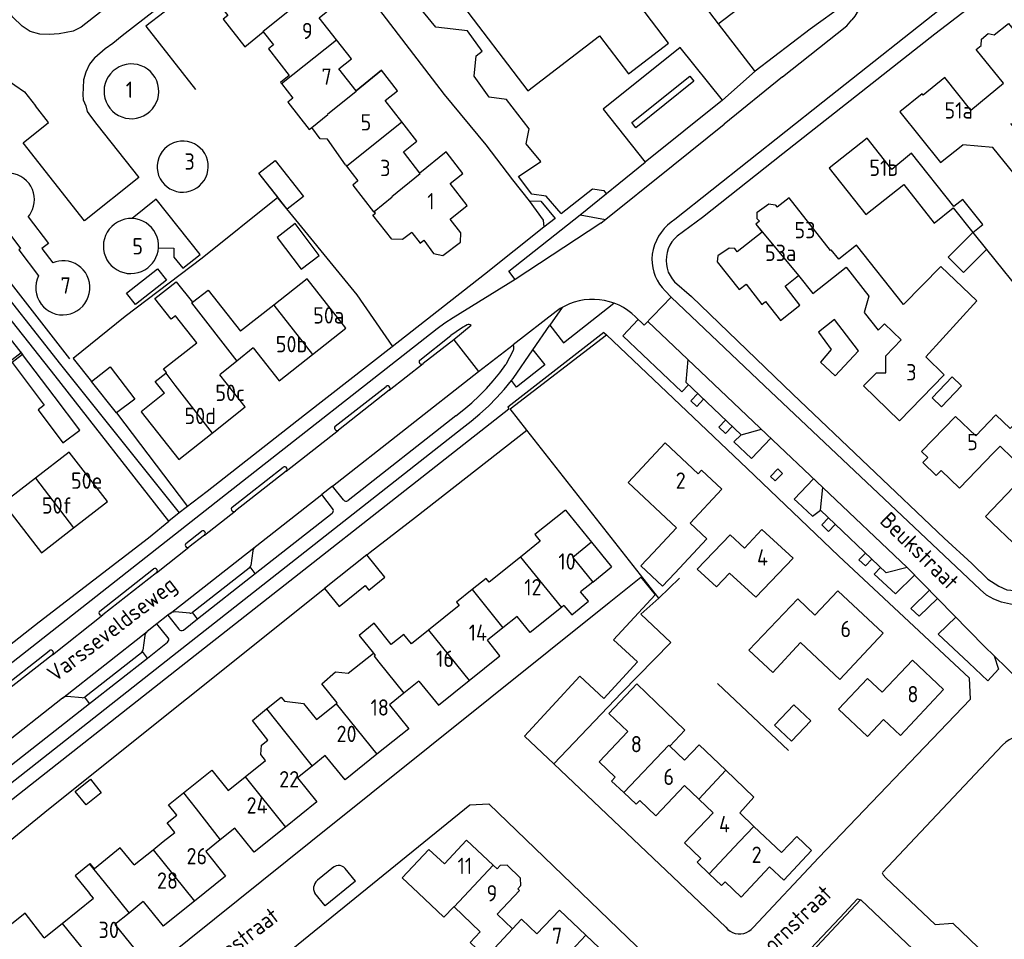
# Model space of a CAD drawing. Header units: metres. Extents: x 226218 to 240385, y 439369 to 449677.
# Tile 185 of 256: x 235129 to 235280, y 444485 to 444626. Entities that reach past the tile are written whole.
import ezdxf

# ---------------------------------------------------------------- set-up
doc = ezdxf.new("R2010")
doc.units = ezdxf.units.M
doc.header["$MEASUREMENT"] = 0
for name, color, linetype in [('DAKRAND', 4, 'Continuous'), ('DAKRAND-BYG', 4, 'Continuous'), ('HEG', 253, 'Continuous'), ('HEK', 253, 'Continuous'), ('HOOFDGEBOUW', 4, 'Continuous'), ('HUISNUMMER', 253, 'Continuous'), ('KANTVERH', 253, 'Continuous'), ('OVERVBOUW', 253, 'Continuous'), ('RASTER', 253, 'Continuous'), ('SCHUTTING', 253, 'Continuous'), ('STRAATNAAM', 253, 'Continuous'), ('TUSSENMUUR', 253, 'Continuous')]:
    doc.layers.add(name, color=color, linetype=linetype)
doc.styles.get("Standard").update_dxf_attribs({"font": 'iso.shx'})

msp = doc.modelspace()

# ---------------------------------------------------------------- linework, layer by layer
at = {"layer": 'DAKRAND'}
for p, q in [((235277.23, 444614.3), (235279.55, 444616.25)), ((235274.58, 444612.14), (235277.23, 444614.3)), ((235271.86, 444597.16), (235274.89, 444593.39)), ((235263.9, 444576.9), (235261.3, 444579.37)), ((235164.55, 444575.71), (235162, 444573.65)), ((235162, 444573.65), (235159.4, 444571.56)), ((235204.99, 444534.49), (235202.83, 444532.76)), ((235202.83, 444532.76), (235200.44, 444530.86))]:
    msp.add_line(p, q, dxfattribs=at)
for points in [[(235276.16, 444622.03), (235276.17, 444623), (235277.2, 444623.87), (235278.15, 444623.65)], [(235280.63, 444610.07), (235284.59, 444605.12), (235281.2, 444602.37), (235277.95, 444606.39), (235273.32, 444606.81)], [(235178.67, 444603.75), (235175.94, 444607.65), (235174.79, 444607.71), (235173.5, 444609.48)], [(235271.97, 444597.34), (235265.48, 444605.53), (235262.45, 444603.01)], [(235264.28, 444600.7), (235268.95, 444594.82), (235271.86, 444597.16)], [(235150.01, 444591), (235152.38, 444590.96), (235152.39, 444589.59), (235153.75, 444587.88), (235156.39, 444589.97), (235149.64, 444598.47), (235145.98, 444595.51)], [(235242.14, 444595.08), (235241.82, 444595.47), (235241.82, 444596.46), (235243.58, 444597.76), (235244.58, 444597.6), (235244.88, 444597.23)], [(235274.89, 444593.39), (235276.39, 444594.59), (235273.32, 444598.42), (235271.97, 444597.34)], [(235188.84, 444593.39), (235187.42, 444592.27), (235185.77, 444592.36), (235182.88, 444596), (235183.28, 444596.31), (235183.09, 444596.59)], [(235190.7, 444592.17), (235192.17, 444590.13), (235193.6, 444589.85), (235196.31, 444591.9), (235196.35, 444593.33), (235194.74, 444595.43)], [(235127.1, 444594.2), (235127.06, 444593.3), (235128.88, 444590.93), (235128.58, 444590.7), (235131.63, 444586.72)], [(235238.73, 444590.4), (235238.38, 444590.9), (235237.49, 444590.98), (235235.78, 444589.81), (235235.68, 444588.86), (235239.02, 444584.61), (235240.09, 444585.45)], [(235264.21, 444582.32), (235257.04, 444591.44), (235254.3, 444589.27), (235253.14, 444590.7), (235253.05, 444590.62)], [(235248.14, 444586.76), (235250.31, 444584), (235255.46, 444588.05), (235258.94, 444583.62), (235258.21, 444581.1), (235260.36, 444578.42), (235261.3, 444579.37)], [(235267.64, 444574.33), (235275.46, 444582.87), (235269.94, 444588.15), (235264.21, 444582.32)], [(235151.12, 444571.8), (235151.24, 444571.89), (235150.79, 444572.46), (235155.87, 444576.44), (235152.62, 444580.59), (235151.95, 444580.07), (235149.46, 444583.25), (235152.74, 444585.82), (235155.21, 444582.67)], [(235155.21, 444582.67), (235157.61, 444584.55), (235162.58, 444578.22)], [(235243.1, 444582.79), (235245.38, 444579.89), (235248.35, 444582.23), (235246.07, 444585.13)], [(235150.95, 444568.73), (235149.52, 444570.55), (235151.12, 444571.8)], [(235284.59, 444567.46), (235280.57, 444563.32), (235278.4, 444565.42), (235275.3, 444562.21)], [(235280.93, 444558.76), (235279.03, 444560.6), (235278.02, 444559.57)], [(235267.94, 444558.89), (235267.18, 444558.12), (235269.26, 444556.1), (235270.03, 444556.86)], [(235212.41, 444550.81), (235207.73, 444547.06), (235208.55, 444546.04)], [(235225.85, 444544.28), (235223.97, 444542.29), (235227.29, 444539.17), (235229.16, 444541.17)], [(235200.71, 444539.75), (235200.23, 444540.35), (235198.11, 444538.63)], [(235198.11, 444538.63), (235195.72, 444536.68), (235196.12, 444536.18)], [(235212.16, 444536.2), (235213.36, 444534.76), (235215.94, 444536.84), (235214.73, 444538.27)], [(235248.46, 444530.5), (235244.2, 444525.93), (235240.54, 444529.33), (235248.03, 444537.2), (235250.63, 444534.7)], [(235188.82, 444530.31), (235187.65, 444531.76), (235185.71, 444530.2), (235183.09, 444533.46), (235180.77, 444531.59), (235182.96, 444528.87)], [(235177.43, 444521.28), (235175.04, 444524.21), (235177.17, 444526.04), (235179.1, 444525.81), (235182.96, 444528.87)], [(235260.97, 444522.89), (235258.7, 444525.02), (235254.26, 444520.3), (235258.7, 444516.11), (235261.18, 444518.74)], [(235166.59, 444520.35), (235168.84, 444522.16), (235169.33, 444521.53), (235172.25, 444521.16), (235174.23, 444518.71)], [(235226.33, 444521.32), (235230.71, 444517.09), (235228.39, 444514.65)], [(235166.44, 444512.45), (235165.71, 444513.36), (235165.82, 444514.76), (235166.8, 444515.57), (235164.41, 444518.58), (235166.59, 444520.35)], [(235237, 444510.95), (235232.91, 444514.86), (235230.66, 444512.49)], [(235153.86, 444507.47), (235158.17, 444510.94), (235160.68, 444507.82)], [(235239.13, 444504.41), (235241.31, 444506.83), (235237, 444510.95)], [(235152.51, 444501.41), (235151.34, 444502.87), (235152.82, 444504.05), (235151.56, 444505.62), (235153.86, 444507.47)], [(235146.3, 444496.42), (235144.15, 444499.06), (235140.21, 444495.85), (235139.55, 444496.66), (235139.44, 444496.57)], [(235139.44, 444496.57), (235137.23, 444494.77), (235139.45, 444492.04)], [(235205.11, 444492.78), (235205.56, 444493.27), (235205.54, 444494.42), (235203.48, 444496.37), (235202.41, 444496.35), (235201.92, 444495.81)], [(235195.3, 444490.03), (235193.75, 444488.4), (235189.82, 444492.14)], [(235132.51, 444485.27), (235129.55, 444489.03), (235125.15, 444485.53)]]:
    msp.add_lwpolyline(points, dxfattribs=at)
at = {"layer": 'DAKRAND-BYG'}
for p, q in [((235274.89, 444593.39), (235276.98, 444590.78)), ((235181.97, 444543.98), (235175.49, 444538.8))]:
    msp.add_line(p, q, dxfattribs=at)
for points in [[(235167.89, 444604.41), (235172.23, 444598.88), (235169.74, 444596.93), (235165.4, 444602.46), (235167.89, 444604.41)], [(235168.19, 444592.62), (235171.87, 444587.73), (235174.67, 444589.84), (235170.98, 444594.73), (235168.19, 444592.62)], [(235276.98, 444590.78), (235273.41, 444587.23), (235271.07, 444589.59), (235274.89, 444593.39)], [(235145.11, 444584.06), (235149.84, 444587.81), (235151.22, 444586.08), (235146.48, 444582.32), (235145.11, 444584.06)], [(235257.36, 444575.23), (235253.65, 444580.05), (235251.22, 444578.09), (235253.15, 444575.41), (235251.52, 444573.5), (235253.76, 444571.41), (235257.36, 444575.23)], [(235129.17, 444574.68), (235127.56, 444573.46), (235132.51, 444566.92), (235131.55, 444566.19), (235135.37, 444561.13), (235137.95, 444563.07)], [(235137.95, 444563.07), (235134.02, 444568.26), (235129.17, 444574.68)], [(235146.38, 444567.8), (235143.6, 444565.7), (235139.74, 444570.52), (235142.6, 444572.8), (235146.38, 444567.8)], [(235268.61, 444568.02), (235271.7, 444571.24), (235273.13, 444569.87), (235270.04, 444566.65), (235268.61, 444568.02)], [(235182.26, 444538.56), (235184.73, 444540.53), (235181.97, 444543.98)], [(235175.49, 444538.8), (235177.69, 444536.04), (235181.7, 444539.25), (235182.26, 444538.56)], [(235247.42, 444520.96), (235244.48, 444517.85), (235247.07, 444515.41), (235250.01, 444518.51), (235247.42, 444520.96)], [(235141.24, 444507.49), (235138.92, 444505.62), (235137.26, 444507.67), (235139.57, 444509.55), (235141.24, 444507.49)]]:
    msp.add_lwpolyline(points, dxfattribs=at)
at = {"layer": 'HEG'}
for p, q in [((235168.24, 444598.7), (235180.41, 444583.83)), ((235143.6, 444565.7), (235154.44, 444551.35)), ((235226.73, 444537.31), (235206.48, 444563.08)), ((235182.46, 444544.37), (235189.44, 444549.72)), ((235181.97, 444543.98), (235182.46, 444544.37)), ((235229.87, 444540.36), (235226.73, 444537.31)), ((235210.62, 444511.93), (235220.99, 444522.79))]:
    msp.add_line(p, q, dxfattribs=at)
for points in [[(235159.3, 444633.64), (235148.06, 444625), (235155.69, 444615.27)], [(235165.33, 444602.46), (235168.3, 444598.75), (235156.71, 444589.44), (235144.9, 444580.47), (235136.94, 444574.03), (235139.74, 444570.52)], [(235206.86, 444598.2), (235208.97, 444595.26), (235209.11, 444594.16)], [(235102.55, 444554.41), (235128.94, 444574.99), (235119.6, 444586.89), (235114.64, 444583.28)], [(235206.48, 444563.08), (235203.91, 444566.35), (235218.71, 444577.67)], [(235106.32, 444483.52), (235119.99, 444494.22), (235133.15, 444504.96), (235175.49, 444538.8)], [(235228.58, 444530.53), (235223.98, 444534.84), (235226.73, 444537.31)]]:
    msp.add_lwpolyline(points, dxfattribs=at)
at = {"layer": 'HEK'}
for p, q in [((235136.42, 444574.02), (235114.53, 444602.02)), ((235189.44, 444549.72), (235206.48, 444563.08))]:
    msp.add_line(p, q, dxfattribs=at)
at = {"layer": 'HOOFDGEBOUW'}
for p, q in [((235173.12, 444609.17), (235173.5, 444609.48)), ((235178.67, 444603.75), (235178.85, 444603.52)), ((235194.74, 444595.43), (235197.32, 444597.51)), ((235130.04, 444595.76), (235133.15, 444591.69)), ((235242.14, 444595.08), (235241.61, 444594.66)), ((235133.15, 444591.69), (235132.13, 444590.91)), ((235132.13, 444590.91), (235133.8, 444588.74)), ((235246.07, 444585.13), (235248.14, 444586.76)), ((235167.72, 444582.24), (235162.58, 444578.22)), ((235173.63, 444574.67), (235178.76, 444578.69)), ((235267.64, 444574.33), (235270.49, 444571.55)), ((235163.29, 444566.65), (235159.4, 444571.56)), ((235158.22, 444562.63), (235163.29, 444566.65)), ((235275.3, 444562.21), (235272.23, 444565.18)), ((235236.39, 444554), (235231.51, 444548.81)), ((235137, 444548.11), (235142.19, 444552.13)), ((235212.41, 444550.81), (235216.42, 444545.88)), ((235229.42, 444548.08), (235225.85, 444544.28)), ((235208.55, 444546.04), (235205.53, 444543.62)), ((235216.42, 444545.88), (235213.53, 444543.56)), ((235205.53, 444543.62), (235200.71, 444539.75)), ((235213.53, 444543.56), (235216.61, 444539.78)), ((235216.61, 444539.78), (235214.73, 444538.27)), ((235196.12, 444536.18), (235191.4, 444532.39)), ((235212.16, 444536.2), (235211.79, 444535.91)), ((235191.4, 444532.39), (235188.82, 444530.31)), ((235189.95, 444524.59), (235187.64, 444522.74)), ((235189.95, 444524.59), (235192.93, 444520.92)), ((235192.93, 444520.92), (235197.64, 444524.71)), ((235187.64, 444522.74), (235185.43, 444520.96)), ((235174.23, 444518.71), (235177.23, 444521.12)), ((235177.23, 444521.12), (235177.43, 444521.28)), ((235217.56, 444512.23), (235221.96, 444516.89)), ((235228.39, 444514.65), (235230.66, 444512.49)), ((235175.59, 444513.2), (235173.58, 444511.59)), ((235178.63, 444509.46), (235175.59, 444513.2)), ((235183.51, 444513.38), (235178.63, 444509.46)), ((235163.28, 444509.91), (235166.44, 444512.45)), ((235173.58, 444511.59), (235171.31, 444509.77)), ((235160.68, 444507.82), (235163.28, 444509.91)), ((235230.66, 444508.58), (235232.85, 444506.5)), ((235232.85, 444506.5), (235235.04, 444504.42)), ((235241.31, 444502.34), (235239.13, 444504.41)), ((235150.75, 444500), (235152.51, 444501.41)), ((235161.72, 444502.06), (235159.48, 444500.26)), ((235164.7, 444498.39), (235161.72, 444502.06)), ((235169.5, 444502.24), (235164.7, 444498.39)), ((235245.52, 444498.33), (235241.31, 444502.34)), ((235149.19, 444498.75), (235150.75, 444500)), ((235159.48, 444500.26), (235157.25, 444498.47)), ((235146.3, 444496.42), (235149.19, 444498.75)), ((235201.32, 444496.38), (235201.92, 444495.81)), ((235140.04, 444491.31), (235139.45, 444492.04)), ((235205.38, 444492.52), (235201.93, 444488.89)), ((235205.11, 444492.78), (235205.38, 444492.52)), ((235135.24, 444487.46), (235140.04, 444491.31)), ((235147.69, 444490.81), (235145.5, 444489.05)), ((235147.69, 444490.81), (235150.74, 444487.05)), ((235155.51, 444490.88), (235150.74, 444487.05)), ((235145.5, 444489.05), (235143.31, 444487.29)), ((235195.32, 444490.01), (235195.3, 444490.03)), ((235199.34, 444486.19), (235195.32, 444490.01)), ((235132.51, 444485.27), (235135.24, 444487.46)), ((235205.67, 444488.1), (235208.03, 444485.85)), ((235215.55, 444485.64), (235219.61, 444481.78))]:
    msp.add_line(p, q, dxfattribs=at)
for points in [[(235219.66, 444647.18), (235195.95, 444629.11), (235206.62, 444615.1), (235217.65, 444623.51), (235222.09, 444617.68), (235228.22, 444622.36), (235223.79, 444628.18), (235230.03, 444632.94), (235235.8, 444625.36), (235242.08, 444630.15)], [(235170.34, 444627.78), (235167.71, 444631.14), (235169.64, 444632.7), (235167.36, 444635.63), (235158.92, 444628.82), (235160.64, 444626.62), (235159.93, 444626.06), (235163.23, 444621.84), (235166.07, 444624.13)], [(235177.3, 444622.89), (235174.64, 444626.29), (235176.79, 444628.03), (235174.42, 444631.07), (235170.34, 444627.78)], [(235278.15, 444623.65), (235280.33, 444625.41), (235283.53, 444621.46), (235284.22, 444622.02), (235290.45, 444614.34)], [(235166.07, 444624.13), (235167.64, 444622.13), (235166.88, 444621.52), (235170.06, 444617.44), (235168.73, 444616.37), (235168.86, 444616.21)], [(235184.2, 444618.23), (235180.31, 444615.09), (235177.68, 444618.45), (235179.58, 444619.98), (235177.3, 444622.89)], [(235279.55, 444616.25), (235275.38, 444621.4), (235276.16, 444622.03)], [(235149.49, 444617.11), (235149.16, 444617.59), (235148.78, 444618.02), (235148.34, 444618.39), (235147.86, 444618.69), (235147.34, 444618.93), (235146.79, 444619.1), (235146.22, 444619.18), (235145.65, 444619.2), (235145.08, 444619.13), (235144.52, 444618.98), (235143.99, 444618.76), (235143.5, 444618.47), (235143.05, 444618.12), (235142.65, 444617.71), (235142.31, 444617.24), (235142.04, 444616.74), (235141.84, 444616.2), (235141.71, 444615.64), (235141.67, 444615.07), (235141.7, 444614.5), (235141.8, 444613.93), (235141.99, 444613.39), (235142.25, 444612.88), (235142.57, 444612.4)], [(235187.3, 444610.34), (235184.78, 444613.58), (235186.65, 444615.09), (235184.2, 444618.23)], [(235142.57, 444612.4), (235142.95, 444611.98), (235143.39, 444611.61), (235143.88, 444611.3), (235144.4, 444611.07), (235144.95, 444610.91), (235145.51, 444610.82), (235146.08, 444610.81), (235146.65, 444610.88), (235147.2, 444611.02), (235147.73, 444611.24), (235148.23, 444611.53), (235148.68, 444611.89), (235149.08, 444612.3), (235149.41, 444612.76), (235149.68, 444613.26), (235149.89, 444613.8), (235150.01, 444614.36), (235150.06, 444614.93), (235150.03, 444615.5), (235149.92, 444616.06), (235149.74, 444616.6), (235149.49, 444617.11)], [(235168.86, 444616.21), (235170.61, 444613.96), (235169.86, 444613.35), (235173.12, 444609.17)], [(235274.58, 444612.14), (235270.59, 444617.12), (235267.24, 444614.44), (235267.11, 444614.61), (235263.68, 444611.87), (235269.92, 444604.08), (235273.32, 444606.81)], [(235190.1, 444602.48), (235187.56, 444605.72), (235189.62, 444607.38), (235187.3, 444610.34)], [(235157.11, 444605.45), (235156.8, 444605.91), (235156.42, 444606.31), (235155.99, 444606.66), (235155.52, 444606.94), (235155.01, 444607.15), (235154.48, 444607.29), (235153.93, 444607.36), (235153.37, 444607.35), (235152.83, 444607.26), (235152.3, 444607.09), (235151.8, 444606.85), (235151.34, 444606.55), (235150.93, 444606.18), (235150.57, 444605.76), (235150.28, 444605.29), (235150.05, 444604.79), (235149.9, 444604.26), (235149.82, 444603.71), (235149.82, 444603.16), (235149.89, 444602.61), (235150.04, 444602.08), (235150.27, 444601.58), (235150.56, 444601.11)], [(235262.45, 444603.01), (235258.66, 444607.82), (235252.84, 444603.23), (235258.46, 444596.11), (235264.28, 444600.7)], [(235150.56, 444601.11), (235150.92, 444600.71), (235151.32, 444600.35), (235151.77, 444600.06), (235152.26, 444599.83), (235152.78, 444599.66), (235153.31, 444599.57), (235153.85, 444599.56), (235154.38, 444599.61), (235154.91, 444599.74), (235155.41, 444599.94), (235155.88, 444600.21), (235156.3, 444600.54), (235156.68, 444600.92), (235157.01, 444601.35), (235157.27, 444601.82), (235157.46, 444602.33), (235157.59, 444602.85), (235157.64, 444603.39), (235157.61, 444603.93), (235157.52, 444604.46), (235157.35, 444604.97), (235157.11, 444605.45)], [(235197.32, 444597.51), (235194.71, 444600.85), (235196.66, 444602.43), (235194.1, 444605.71), (235190.1, 444602.48)], [(235130.17, 444600.89), (235129.8, 444601.3), (235129.37, 444601.66), (235128.9, 444601.96), (235128.39, 444602.2), (235127.86, 444602.36), (235127.31, 444602.46), (235126.75, 444602.48), (235126.2, 444602.43), (235125.65, 444602.3), (235125.13, 444602.11), (235124.64, 444601.84), (235124.18, 444601.52), (235123.77, 444601.14), (235123.42, 444600.71), (235123.13, 444600.23), (235122.9, 444599.72), (235122.74, 444599.18), (235122.65, 444598.63), (235122.64, 444598.08), (235122.7, 444597.52), (235122.83, 444596.98), (235123.04, 444596.46), (235123.3, 444595.97)], [(235178.85, 444603.52), (235180.6, 444601.28), (235179.79, 444600.63), (235182.99, 444596.52), (235183.09, 444596.59)], [(235130.46, 444596.39), (235130.69, 444596.87), (235130.85, 444597.38), (235130.95, 444597.89), (235130.98, 444598.42), (235130.94, 444598.95), (235130.84, 444599.47), (235130.68, 444599.97), (235130.46, 444600.45), (235130.17, 444600.89)], [(235253.05, 444590.62), (235246.72, 444598.67), (235244.88, 444597.23)], [(235130.04, 444595.76), (235130.27, 444596.07), (235130.46, 444596.39)], [(235143.27, 444594.65), (235142.85, 444594.3), (235142.47, 444593.89), (235142.16, 444593.43), (235141.9, 444592.93), (235141.72, 444592.41), (235141.6, 444591.87), (235141.56, 444591.32), (235141.59, 444590.76), (235141.69, 444590.22), (235141.87, 444589.69), (235142.11, 444589.19), (235142.42, 444588.73), (235142.78, 444588.31), (235143.2, 444587.94), (235143.66, 444587.63), (235144.16, 444587.39), (235144.68, 444587.21), (235145.23, 444587.1), (235145.78, 444587.07), (235146.33, 444587.11), (235146.88, 444587.22), (235147.4, 444587.41), (235147.9, 444587.66), (235148.36, 444587.97)], [(235145.98, 444595.51), (235145.4, 444595.49), (235144.83, 444595.4), (235144.28, 444595.22), (235143.75, 444594.97), (235143.27, 444594.65)], [(235150.01, 444591), (235150.01, 444591.56), (235149.94, 444592.12), (235149.8, 444592.67), (235149.58, 444593.19), (235149.3, 444593.67), (235148.95, 444594.12), (235148.55, 444594.51), (235148.1, 444594.85), (235147.61, 444595.12), (235147.08, 444595.32), (235146.54, 444595.46), (235145.98, 444595.51)], [(235241.61, 444594.66), (235242.58, 444593.42), (235238.73, 444590.4)], [(235188.84, 444593.39), (235190.15, 444591.72), (235190.7, 444592.17)], [(235148.36, 444587.97), (235148.74, 444588.3), (235149.08, 444588.68), (235149.38, 444589.09), (235149.62, 444589.53), (235149.81, 444590.01), (235149.94, 444590.5), (235150.01, 444591)], [(235135.18, 444589.04), (235134.71, 444588.99), (235134.25, 444588.89), (235133.8, 444588.74)], [(235138.8, 444587.22), (235138.47, 444587.64), (235138.1, 444588.01), (235137.68, 444588.33), (235137.23, 444588.6), (235136.74, 444588.8), (235136.23, 444588.95), (235135.71, 444589.03), (235135.18, 444589.04)], [(235132.02, 444582.39), (235132.39, 444581.97), (235132.8, 444581.6), (235133.27, 444581.29), (235133.77, 444581.05), (235134.3, 444580.87), (235134.85, 444580.77), (235135.4, 444580.74), (235135.96, 444580.79), (235136.51, 444580.91), (235137.03, 444581.1), (235137.52, 444581.36), (235137.98, 444581.68), (235138.39, 444582.06), (235138.74, 444582.5), (235139.03, 444582.97), (235139.25, 444583.48), (235139.41, 444584.02), (235139.49, 444584.57), (235139.5, 444585.13), (235139.43, 444585.68), (235139.29, 444586.22), (235139.08, 444586.74), (235138.8, 444587.22)], [(235131.63, 444586.72), (235131.41, 444586.19), (235131.27, 444585.64), (235131.2, 444585.07), (235131.21, 444584.5), (235131.3, 444583.94), (235131.47, 444583.39), (235131.71, 444582.87), (235132.02, 444582.39)], [(235178.76, 444578.69), (235172.83, 444586.25), (235167.72, 444582.24)], [(235240.09, 444585.45), (235242.53, 444582.35), (235243.1, 444582.79)], [(235270.49, 444571.55), (235263.62, 444564.48), (235258.1, 444569.86), (235260.07, 444571.88), (235261.55, 444571.83), (235261.51, 444574.44), (235263.9, 444576.9)], [(235164.55, 444575.71), (235168.51, 444570.65), (235173.63, 444574.67)], [(235150.95, 444568.73), (235147.36, 444565.88), (235153.13, 444558.59), (235158.22, 444562.63)], [(235267.94, 444558.89), (235267.01, 444559.8), (235272.23, 444565.18)], [(235229.42, 444548.08), (235222.01, 444555.04), (235227.71, 444561.1), (235232.73, 444556.39), (235233.26, 444556.95), (235236.39, 444554)], [(235142.19, 444552.13), (235136.33, 444559.7), (235131.15, 444555.69)], [(235278.02, 444559.57), (235272.8, 444554.18), (235270.03, 444556.86)], [(235131.15, 444555.69), (235126.2, 444551.86), (235132.06, 444544.29), (235137, 444548.11)], [(235283.21, 444556.55), (235276.83, 444549.82), (235282.08, 444544.85), (235290.6, 444553.84)], [(235229.16, 444541.17), (235234.08, 444546.4), (235231.51, 444548.81)], [(235247.31, 444543.45), (235242.54, 444547.82), (235239.85, 444545)], [(235239.85, 444545), (235237.65, 444547.02), (235232.62, 444541.76), (235235.54, 444539.07), (235237.55, 444541.17)], [(235237.55, 444541.17), (235241.59, 444537.47), (235247.31, 444543.45)], [(235250.63, 444534.7), (235254.16, 444538.46), (235261.1, 444531.94), (235254.45, 444524.87), (235248.46, 444530.5)], [(235211.79, 444535.91), (235206.98, 444532.04), (235204.99, 444534.49)], [(235197.64, 444524.71), (235202.36, 444528.5), (235200.44, 444530.86)], [(235261.18, 444518.74), (235263.78, 444516.29), (235270.39, 444523.3), (235265.6, 444527.81), (235260.97, 444522.89)], [(235226.33, 444521.32), (235223.33, 444524.18), (235219.04, 444519.65), (235221.96, 444516.89)], [(235185.43, 444520.96), (235188.4, 444517.31), (235183.51, 444513.38)], [(235221.37, 444507.51), (235219.49, 444509.29), (235220.05, 444509.87), (235217.56, 444512.23)], [(235171.31, 444509.77), (235174.29, 444506.1), (235169.5, 444502.24)], [(235230.66, 444508.58), (235226.26, 444503.96), (235223.8, 444506.3), (235223.24, 444505.72), (235221.37, 444507.51)], [(235235.04, 444504.42), (235230.64, 444499.79), (235233.14, 444497.41), (235232.59, 444496.83), (235234.46, 444495.06)], [(235193.85, 444496.6), (235197.26, 444500.23), (235201.32, 444496.38)], [(235243.69, 444496.14), (235245.88, 444494.09), (235250.14, 444498.63), (235247.87, 444500.79), (235245.52, 444498.33)], [(235157.25, 444498.47), (235160.29, 444494.72), (235155.51, 444490.88)], [(235193.85, 444496.6), (235191.48, 444498.81), (235187.39, 444494.44), (235189.82, 444492.14)], [(235234.46, 444495.06), (235236.32, 444493.28), (235236.88, 444493.86), (235239.35, 444491.51), (235243.69, 444496.14)], [(235201.93, 444488.89), (235204.29, 444486.65), (235205.67, 444488.1), (235205.67, 444488.1)], [(235208.03, 444485.85), (235211.49, 444489.49), (235215.55, 444485.64)], [(235143.31, 444487.29), (235146.37, 444483.51), (235141.57, 444479.65)], [(235198.76, 444483.64), (235197.79, 444484.56), (235199.34, 444486.19)]]:
    msp.add_lwpolyline(points, dxfattribs=at)
at = {"layer": 'KANTVERH'}
for p, q in [((235284.16, 444638.9), (235251.86, 444613.33)), ((235236.47, 444613.65), (235241.48, 444618.11)), ((235245.66, 444617.22), (235236.76, 444609.98)), ((235236.47, 444613.65), (235224.65, 444604.17)), ((235251.86, 444613.33), (235229.19, 444595.38)), ((235228.93, 444603.7), (235236.76, 444609.98)), ((235214.64, 444596.07), (235224.65, 444604.17)), ((235217.83, 444594.77), (235228.93, 444603.7)), ((235203.72, 444587.44), (235214.64, 444596.07)), ((235214.64, 444596.07), (235218.54, 444595.34)), ((235217.84, 444594.77), (235204.69, 444586.14)), ((235210.82, 444595.51), (235209.11, 444594.16)), ((235233.43, 444595.67), (235229.55, 444592.82)), ((235204.69, 444586.14), (235203.72, 444587.44)), ((235204.69, 444586.14), (235195.2, 444580.3)), ((235229.15, 444585.78), (235231.75, 444583.58)), ((235227.68, 444584.42), (235228.6, 444583.47)), ((235212.11, 444576.47), (235219.83, 444582.54)), ((235228.6, 444583.47), (235224.47, 444579.15)), ((235210.98, 444581.25), (235204.41, 444576.16)), ((235211.9, 444581.87), (235209.99, 444579.15)), ((235224.47, 444579.15), (235223.15, 444580.43)), ((235225.03, 444579.73), (235243.24, 444562.46)), ((235192.72, 444578.6), (235160.3, 444553.16)), ((235197.94, 444579.12), (235195.29, 444576.93)), ((235218.3, 444578.06), (235203.58, 444566.58)), ((235207.42, 444575.39), (235209.99, 444579.15)), ((235209.99, 444579.15), (235212.11, 444576.47)), ((235218.3, 444578.06), (235218.71, 444577.67)), ((235190.06, 444573.82), (235194.81, 444577.56)), ((235195.29, 444576.93), (235190.6, 444573.27)), ((235195.29, 444576.93), (235199.09, 444572.04)), ((235240.26, 444557.19), (235218.71, 444577.67)), ((235199.09, 444572.04), (235204.41, 444576.16)), ((235204.39, 444575.26), (235203.27, 444573.15)), ((235204.4, 444571), (235207.42, 444575.39)), ((235207.42, 444575.39), (235209.23, 444573.08)), ((235176.68, 444554.5), (235199.09, 444572.04)), ((235185.38, 444569.18), (235190.6, 444573.27)), ((235209.23, 444573.08), (235204.89, 444569.66)), ((235204.15, 444570.66), (235204.4, 444571)), ((235204.89, 444569.66), (235204.15, 444570.66)), ((235177.11, 444563.67), (235184.91, 444569.77)), ((235185.38, 444569.18), (235177.59, 444563.07)), ((235230.23, 444568.92), (235231.28, 444570.02)), ((235231.65, 444567.57), (235232.7, 444568.67)), ((235232.54, 444566.72), (235231.65, 444567.57)), ((235232.54, 444566.72), (235233.59, 444567.83)), ((235153.49, 444526.88), (235203.74, 444566.33)), ((235203.58, 444566.58), (235203.74, 444566.33)), ((235195.59, 444565.26), (235179.08, 444552.27)), ((235235.91, 444563.52), (235236.96, 444564.62)), ((235152.18, 444528.5), (235196.57, 444563.35)), ((235169.61, 444556.79), (235177.59, 444563.07)), ((235236.93, 444562.55), (235235.91, 444563.52)), ((235236.93, 444562.55), (235237.98, 444563.65)), ((235238.24, 444561.3), (235239.36, 444562.33)), ((235240.93, 444558.73), (235243.89, 444561.85)), ((235240.93, 444558.73), (235238.24, 444561.3)), ((235161.31, 444551.29), (235169.12, 444557.39)), ((235254.28, 444543.8), (235240.26, 444557.19)), ((235243.86, 444555.95), (235244.97, 444557.12)), ((235244.97, 444557.12), (235245.67, 444556.45)), ((235169.61, 444556.79), (235161.81, 444550.69)), ((235244.56, 444555.28), (235243.86, 444555.95)), ((235244.56, 444555.28), (235245.67, 444556.45)), ((235247.49, 444552.5), (235250.46, 444555.63)), ((235176.68, 444554.5), (235175.04, 444553.2)), ((235178.36, 444552.38), (235176.68, 444554.5)), ((235160.3, 444553.16), (235105.7, 444510.29)), ((235151.82, 444534.97), (235175.04, 444553.2)), ((235176.69, 444551.06), (235175.04, 444553.2)), ((235250.27, 444549.89), (235251.49, 444550.79)), ((235157.07, 444546.97), (235161.81, 444550.69)), ((235164.86, 444541.12), (235176.62, 444550.35)), ((235251.7, 444548.54), (235252.73, 444549.62)), ((235252.75, 444547.56), (235251.7, 444548.54)), ((235252.75, 444547.56), (235253.76, 444548.63)), ((235154.23, 444545.71), (235156.6, 444547.58)), ((235157.07, 444546.97), (235154.69, 444545.13)), ((235149.72, 444541.2), (235154.69, 444545.13)), ((235164.48, 444544.57), (235164.15, 444542.34)), ((235274.36, 444525.05), (235254.28, 444543.8)), ((235257.4, 444543.2), (235258.39, 444544.23)), ((235258.4, 444542.27), (235259.38, 444543.29)), ((235141.02, 444535.34), (235149.27, 444541.81)), ((235163.92, 444541.94), (235155.24, 444535.13)), ((235164.86, 444541.12), (235164.08, 444542.14)), ((235258.4, 444542.27), (235257.4, 444543.2)), ((235259.74, 444541.02), (235260.7, 444542.03)), ((235149.72, 444541.2), (235141.47, 444534.74)), ((235156.02, 444534.17), (235164.86, 444541.12)), ((235262.99, 444537.97), (235259.74, 444541.02)), ((235262.99, 444537.97), (235265.94, 444540.86)), ((235265.36, 444535.75), (235268.21, 444538.54)), ((235266.65, 444534.54), (235269.45, 444537.27)), ((235266.65, 444534.54), (235265.36, 444535.75)), ((235133.76, 444528.65), (235141.47, 444534.74)), ((235151.47, 444534.71), (235149.78, 444533.36)), ((235151.82, 444534.97), (235151.47, 444534.71)), ((235151.47, 444534.71), (235153.12, 444532.54)), ((235154.83, 444535.01), (235152.55, 444535.21)), ((235153.83, 444532.43), (235156.02, 444534.17)), ((235156.02, 444534.17), (235155.24, 444535.13)), ((235269.57, 444531.81), (235272.24, 444534.41)), ((235149.78, 444533.36), (235148.3, 444532.22)), ((235151.52, 444531.24), (235149.78, 444533.36)), ((235135.32, 444522.01), (235148.3, 444532.22)), ((235147.92, 444531.58), (235147.61, 444529.36)), ((235274.26, 444527.42), (235269.57, 444531.81)), ((235148.31, 444528.1), (235151.39, 444530.55)), ((235113.33, 444513.6), (235133.26, 444529.25)), ((235133.76, 444528.65), (235113.83, 444513.02)), ((235115.89, 444500), (235152.18, 444528.5)), ((235147.39, 444528.96), (235138.7, 444522.14)), ((235148.31, 444528.1), (235147.55, 444529.13)), ((235119.27, 444500), (235153.49, 444526.88)), ((235139.46, 444521.17), (235148.31, 444528.1)), ((235138.31, 444522.06), (235136.03, 444522.24)), ((235139.46, 444521.17), (235138.7, 444522.14)), ((235135.32, 444522.01), (235111.01, 444502.91)), ((235112.48, 444500), (235139.46, 444521.17)), ((235260.99, 444495.27), (235279.41, 444514.81)), ((235210.62, 444511.93), (235236.99, 444486.87)), ((235176.86, 444496.1), (235174.37, 444494.08)), ((235180.21, 444493.93), (235178.64, 444495.87)), ((235180.21, 444493.93), (235175.56, 444490.15)), ((235175.56, 444490.15), (235173.98, 444492.09))]:
    msp.add_line(p, q, dxfattribs=at)
for points in [[(235226.62, 444675.74), (235228.3, 444674.92), (235233.94, 444672.09), (235234.38, 444670.61), (235237.09, 444664.61), (235238.81, 444660.74), (235239.28, 444659.52), (235240.28, 444657.56), (235241.61, 444655.22), (235242.56, 444653.85), (235245.19, 444649.95), (235249.3, 444644.73), (235252.9, 444640.14), (235255.31, 444637.05), (235255.98, 444635.8), (235256.08, 444635.06), (235256.1, 444633.82), (235255.99, 444631.58), (235255.72, 444629.55), (235255.17, 444628.31), (235249.92, 444624.51), (235241.48, 444618.11)], [(235350.68, 444604.01), (235329.73, 444626.95), (235308.03, 444651.85), (235306.51, 444652.49), (235269.05, 444623.78), (235245.71, 444605.41), (235233.43, 444595.66)], [(235159.44, 444634.03), (235160.61, 444635.07), (235171.51, 444643.51), (235183.76, 444627.65), (235193.79, 444614.53), (235200.2, 444606.79), (235204.28, 444601.43), (235206.86, 444598.2)], [(235143.67, 444630.5), (235144.31, 444629.67), (235138.18, 444624.83), (235136.94, 444624.24), (235134.81, 444623.8), (235133.27, 444623.72), (235131.8, 444623.79), (235130.34, 444624.16), (235129.09, 444624.97), (235127.68, 444626.37), (235115.64, 444641.35), (235111.65, 444638), (235118.52, 444629.45), (235109.38, 444622.09), (235113.45, 444617.12), (235110.66, 444604.53)], [(235255.83, 444639.6), (235256.46, 444638.83), (235257.07, 444638), (235257.91, 444636.43), (235258.35, 444634.98), (235258.65, 444633.79), (235258.72, 444633.03), (235258.71, 444631.98), (235258.53, 444630.79), (235258.21, 444629.72), (235257.89, 444628.71), (235257.28, 444627.41), (235256.79, 444626.51), (235256.3, 444625.95)], [(235140.28, 444620.2), (235141.82, 444621.55), (235142.99, 444622.41), (235144.45, 444623.56), (235159.17, 444635.02)], [(235199.63, 444621.15), (235197.37, 444624.26), (235192.56, 444624.82), (235188.73, 444629.5)], [(235235.8, 444625.36), (235241.36, 444618.22), (235241.48, 444618.11)], [(235245.66, 444617.22), (235255.56, 444625.02), (235256.3, 444625.95)], [(235236.47, 444613.65), (235229.98, 444621.73), (235218.17, 444612.25), (235224.65, 444604.17)], [(235140.28, 444620.2), (235139.45, 444619.19), (235138.87, 444617.95), (235138.52, 444616.77), (235138.45, 444615.52), (235138.39, 444614.5), (235138.49, 444613.68), (235138.88, 444612.77), (235139.1, 444611.92), (235139.57, 444611.21), (235140.55, 444609.92), (235146.98, 444601.82), (235138.68, 444595.14), (235129.28, 444607.09), (235133.14, 444610.2), (235131.15, 444612.76)], [(235211.75, 444596.26), (235209.44, 444598.94), (235207.23, 444599.22), (235205.22, 444601.93), (235208.64, 444604.24), (235206.38, 444606.98), (235206.85, 444609.27), (235203.36, 444613.75), (235200.73, 444614.09), (235198.41, 444617.34), (235198.72, 444620.45), (235199.63, 444621.15)], [(235114.53, 444602.02), (235114.62, 444602.09), (235117.04, 444612.29), (235118.23, 444614.62), (235119.52, 444616.02), (235121.53, 444617.19), (235123.91, 444617.84), (235125.57, 444617.41), (235126.74, 444616.83), (235127.99, 444615.95), (235129.48, 444614.93), (235131.15, 444612.76)], [(235231.46, 444617.33), (235232.09, 444616.55), (235223.21, 444609.42), (235222.58, 444610.2), (235231.46, 444617.33)], [(235052.86, 444561.28), (235060.46, 444557.73), (235062.92, 444563.48), (235062.97, 444563.46), (235064.96, 444567.86), (235073.65, 444564.25), (235072.03, 444559.42), (235074.96, 444558.11), (235084.23, 444565.34), (235091.95, 444582.46), (235095.57, 444590.52), (235096.96, 444593.87), (235107.74, 444602.03), (235110.66, 444604.53), (235113.98, 444599.99), (235123.46, 444587.72), (235134.98, 444573.14), (235153.18, 444550.4), (235151.62, 444549.11), (235134.17, 444571.37), (235121.02, 444587.95), (235111.83, 444599.84)], [(235231.75, 444583.58), (235247.25, 444568.56), (235270.48, 444546.5), (235274.71, 444542.61), (235277.18, 444540.24), (235278.84, 444539.15), (235280.08, 444538.57), (235281.3, 444538.47), (235282.23, 444538.46), (235283.14, 444538.54), (235283.85, 444538.7), (235284.73, 444539.06), (235285.58, 444539.65), (235286.33, 444540.38), (235292.36, 444545.98), (235328.67, 444579.63), (235350.58, 444599.71), (235350.68, 444604.01)], [(235352.59, 444602.32), (235352.4, 444600.77), (235351.85, 444599.27), (235350.99, 444597.67), (235350.15, 444596.43), (235320.7, 444569.34), (235288.79, 444539.98), (235287.07, 444538.39), (235286.04, 444537.52), (235284.96, 444536.91), (235283.74, 444536.52), (235282.66, 444536.28), (235281.5, 444536.23), (235280.63, 444536.41), (235279.24, 444536.71), (235278.08, 444537.17), (235276.96, 444537.78), (235275.98, 444538.64), (235242.9, 444569.85), (235228.6, 444583.47)], [(235211.75, 444596.26), (235216.53, 444600.04), (235218.27, 444599.81), (235218.65, 444599.31)], [(235206.86, 444598.2), (235208.61, 444598.16), (235210.82, 444595.51)], [(235229.19, 444595.38), (235228.59, 444594.96), (235228.04, 444594.48), (235227.54, 444593.96), (235227.09, 444593.39), (235226.69, 444592.78), (235226.35, 444592.13), (235226.08, 444591.46), (235225.87, 444590.76), (235225.72, 444590.05), (235225.65, 444589.32)], [(235209.11, 444594.16), (235199.98, 444586.92), (235185.83, 444575.82), (235172.39, 444565.36), (235157.49, 444553.67), (235153.18, 444550.4)], [(235229.55, 444592.82), (235229.11, 444592.4), (235228.74, 444591.93), (235228.42, 444591.41), (235228.17, 444590.86), (235227.99, 444590.28), (235227.88, 444589.69), (235227.84, 444589.08), (235227.88, 444588.48), (235228, 444587.89), (235228.18, 444587.31), (235228.44, 444586.76), (235228.76, 444586.25), (235229.15, 444585.78)], [(235225.65, 444589.32), (235225.68, 444588.64), (235225.78, 444587.97), (235225.94, 444587.31), (235226.17, 444586.67), (235226.46, 444586.05), (235226.82, 444585.47), (235227.22, 444584.92), (235227.68, 444584.42)], [(235216.08, 444583.1), (235215.3, 444583.03), (235214.52, 444582.89), (235213.76, 444582.69), (235213.02, 444582.42), (235212.3, 444582.09), (235211.62, 444581.7), (235210.98, 444581.25)], [(235223.15, 444580.43), (235222.58, 444580.95), (235221.96, 444581.43), (235221.31, 444581.85), (235220.62, 444582.21), (235219.9, 444582.52), (235219.16, 444582.76), (235218.41, 444582.94), (235217.64, 444583.06), (235216.86, 444583.11), (235216.08, 444583.1)], [(235195.2, 444580.3), (235193.94, 444579.48), (235192.72, 444578.6)], [(235230.23, 444568.92), (235221.18, 444577.54), (235223.57, 444580.02)], [(235197.33, 444579.23), (235196.47, 444578.7), (235195.63, 444578.15), (235194.81, 444577.56)], [(235197.94, 444579.12), (235197.81, 444579.22), (235197.65, 444579.28), (235197.48, 444579.28), (235197.33, 444579.23)], [(235204.39, 444575.26), (235204.47, 444575.48), (235204.5, 444575.71), (235204.48, 444575.93), (235204.41, 444576.16)], [(235190.06, 444573.82), (235189.98, 444573.68), (235189.96, 444573.51), (235190.02, 444573.36), (235190.13, 444573.24), (235190.29, 444573.18), (235190.45, 444573.19), (235190.6, 444573.27)], [(235231.15, 444573.89), (235230.85, 444570.43), (235239.36, 444562.33), (235242.48, 444563.24)], [(235195.59, 444565.26), (235196.83, 444566.23), (235198.03, 444567.26), (235199.18, 444568.34), (235200.29, 444569.47), (235201.33, 444570.65), (235202.33, 444571.88), (235203.27, 444573.15)], [(235196.57, 444563.35), (235197.96, 444564.43), (235199.3, 444565.56), (235200.6, 444566.76), (235201.84, 444568.01), (235203.02, 444569.3), (235204.15, 444570.66)], [(235185.38, 444569.18), (235185.48, 444569.31), (235185.52, 444569.47), (235185.48, 444569.63), (235185.38, 444569.77), (235185.23, 444569.84), (235185.06, 444569.84), (235184.91, 444569.77)], [(235177.11, 444563.67), (235177.02, 444563.54), (235176.99, 444563.38), (235177.03, 444563.22), (235177.13, 444563.1), (235177.28, 444563.02), (235177.44, 444563.01), (235177.59, 444563.07)], [(235243.24, 444562.46), (235251.88, 444554.28), (235264.8, 444542.03), (235276.63, 444529.93), (235278.15, 444528.49), (235278.82, 444526.42), (235277.17, 444524.67), (235274.26, 444527.42)], [(235169.61, 444556.79), (235169.7, 444556.93), (235169.73, 444557.09), (235169.69, 444557.26), (235169.59, 444557.39), (235169.44, 444557.46), (235169.27, 444557.46), (235169.12, 444557.39)], [(235264.8, 444542.03), (235261.6, 444541.18), (235251.49, 444550.79), (235251.88, 444554.28)], [(235178.36, 444552.38), (235178.51, 444552.25), (235178.7, 444552.18), (235178.9, 444552.19), (235179.08, 444552.27)], [(235250.27, 444549.89), (235247.99, 444552.02), (235247.49, 444552.5)], [(235161.31, 444551.29), (235161.21, 444551.15), (235161.18, 444550.99), (235161.22, 444550.82), (235161.33, 444550.69), (235161.48, 444550.62), (235161.65, 444550.62), (235161.81, 444550.69)], [(235176.62, 444550.35), (235176.74, 444550.46), (235176.81, 444550.61), (235176.83, 444550.77), (235176.78, 444550.93), (235176.69, 444551.06)], [(235102.74, 444510.79), (235109.19, 444516.01), (235131.7, 444533.71), (235148.48, 444546.57), (235151.62, 444549.11)], [(235157.07, 444546.97), (235157.17, 444547.11), (235157.2, 444547.27), (235157.16, 444547.43), (235157.06, 444547.56), (235156.92, 444547.63), (235156.75, 444547.64), (235156.6, 444547.58)], [(235154.23, 444545.71), (235154.14, 444545.58), (235154.11, 444545.42), (235154.15, 444545.27), (235154.25, 444545.15), (235154.39, 444545.08), (235154.55, 444545.07), (235154.69, 444545.13)], [(235164.89, 444545.23), (235164.69, 444545.05), (235164.55, 444544.83), (235164.48, 444544.57)], [(235149.72, 444541.2), (235149.82, 444541.33), (235149.85, 444541.48), (235149.82, 444541.64), (235149.72, 444541.77), (235149.58, 444541.85), (235149.42, 444541.86), (235149.27, 444541.81)], [(235163.92, 444541.94), (235164.03, 444542.05), (235164.11, 444542.19), (235164.15, 444542.34)], [(235173.37, 444500), (235219.13, 444536.67), (235223.95, 444540.54), (235226.14, 444537.81), (235219.77, 444530.95), (235223.44, 444527.56), (235218.27, 444521.95), (235214.6, 444525.34), (235206.15, 444516.18), (235210.62, 444511.93)], [(235141.02, 444535.34), (235140.92, 444535.21), (235140.88, 444535.05), (235140.92, 444534.9), (235141.01, 444534.76), (235141.16, 444534.69), (235141.32, 444534.68), (235141.47, 444534.74)], [(235152.55, 444535.21), (235152.29, 444535.18), (235152.04, 444535.1), (235151.82, 444534.97)], [(235154.83, 444535.01), (235154.98, 444535.02), (235155.12, 444535.06), (235155.24, 444535.13)], [(235148.3, 444532.22), (235148.11, 444532.05), (235147.98, 444531.83), (235147.92, 444531.58)], [(235151.39, 444530.55), (235151.51, 444530.7), (235151.58, 444530.87), (235151.58, 444531.06), (235151.52, 444531.24)], [(235153.12, 444532.54), (235153.27, 444532.41), (235153.46, 444532.35), (235153.65, 444532.35), (235153.83, 444532.43)], [(235133.76, 444528.65), (235133.86, 444528.78), (235133.9, 444528.95), (235133.86, 444529.12), (235133.75, 444529.25), (235133.59, 444529.33), (235133.42, 444529.33), (235133.26, 444529.25)], [(235147.39, 444528.96), (235147.51, 444529.07), (235147.58, 444529.21), (235147.61, 444529.36)], [(235278.15, 444528.49), (235288.12, 444518.75), (235286.78, 444517.3), (235293.67, 444510.83)], [(235241.2, 444486.83), (235251.26, 444497.56), (235273.3, 444520.56), (235274.5, 444521.83), (235274.36, 444525.05)], [(235136.03, 444522.24), (235135.78, 444522.24), (235135.53, 444522.16), (235135.32, 444522.01)], [(235138.31, 444522.06), (235138.51, 444522.07), (235138.7, 444522.14)], [(235287.53, 444514.31), (235287.09, 444514.79), (235286.6, 444515.21), (235286.05, 444515.58), (235285.47, 444515.88), (235284.86, 444516.1), (235284.23, 444516.26), (235283.58, 444516.34), (235282.93, 444516.34), (235282.28, 444516.26), (235281.64, 444516.11), (235281.03, 444515.89), (235280.45, 444515.59), (235279.9, 444515.23), (235279.41, 444514.81)], [(235205.49, 444426.25), (235161.63, 444467.83), (235157.86, 444471.42), (235158.12, 444473.5), (235197.77, 444505.63), (235200.68, 444505.8), (235237.47, 444470.33), (235254.46, 444488.34), (235257.2, 444491.25), (235257.7, 444491.08), (235274.64, 444475), (235312.98, 444438.65)], [(235119.98, 444457.67), (235125.13, 444461.34), (235173.37, 444500)], [(235178.64, 444495.87), (235178.41, 444496.08), (235178.14, 444496.23), (235177.85, 444496.32), (235177.54, 444496.34), (235177.24, 444496.28), (235176.95, 444496.16), (235176.71, 444495.98)], [(235260.94, 444495.21), (235261.14, 444494.9), (235261.53, 444494.47), (235269.1, 444487.29), (235271.82, 444487.52), (235284.72, 444475.08), (235284.45, 444472.67), (235284.5, 444472.5), (235284.7, 444472.33), (235296.62, 444461), (235296.79, 444460.97), (235297.01, 444460.97), (235299.03, 444461.34), (235299.23, 444461.26), (235299.42, 444461.17), (235307.81, 444453.16), (235307.89, 444453.05), (235307.92, 444452.91), (235307.92, 444452.71), (235307.76, 444450.73), (235307.75, 444450.47), (235307.81, 444450.3), (235308.09, 444450.07), (235316.44, 444442.45)], [(235174.37, 444494.08), (235174.15, 444493.85), (235173.98, 444493.59), (235173.86, 444493.3), (235173.8, 444493), (235173.8, 444492.68), (235173.86, 444492.38), (235173.98, 444492.09)], [(235236.99, 444486.87), (235237.29, 444486.55), (235237.64, 444486.28), (235238.02, 444486.08), (235238.43, 444485.93), (235238.87, 444485.86), (235239.3, 444485.85), (235239.74, 444485.92), (235240.15, 444486.06), (235240.54, 444486.26), (235240.89, 444486.52), (235241.2, 444486.83)]]:
    msp.add_lwpolyline(points, dxfattribs=at)
at = {"layer": 'OVERVBOUW'}
for p in [(235216.42, 444545.88), (235216.61, 444539.78)]:
    msp.add_line(p, (235219.48, 444542.11), dxfattribs=at)
at = {"layer": 'RASTER'}
for p, q in [((235276.98, 444590.78), (235284.04, 444581.96)), ((235180.41, 444583.83), (235185.9, 444575.87)), ((235128.83, 444575.13), (235129.17, 444574.68)), ((235235.71, 444524.22), (235246.6, 444513.98)), ((235245.27, 444477.85), (235257.64, 444491.1))]:
    msp.add_line(p, q, dxfattribs=at)
at = {"layer": 'SCHUTTING'}
msp.add_line((235220.99, 444522.79), (235228.58, 444530.53), dxfattribs=at)
at = {"layer": 'TUSSENMUUR'}
for p, q in [((235168.86, 444616.21), (235177.3, 444622.89)), ((235173.5, 444609.48), (235175.96, 444611.46)), ((235178.85, 444603.52), (235187.3, 444610.34)), ((235183.09, 444596.59), (235185.84, 444598.81)), ((235241.61, 444594.66), (235248.14, 444586.76)), ((235155.08, 444582.56), (235155.21, 444582.67)), ((235155.08, 444582.56), (235162, 444573.65)), ((235167.72, 444582.24), (235173.63, 444574.67)), ((235151.12, 444571.8), (235152.52, 444569.98)), ((235152.52, 444569.98), (235158.22, 444562.63)), ((235131.15, 444555.69), (235137, 444548.11)), ((235205.53, 444543.62), (235211.79, 444535.91)), ((235198.11, 444538.63), (235202.83, 444532.76)), ((235191.4, 444532.39), (235197.64, 444524.71)), ((235183.1, 444528.41), (235183.8, 444527.53)), ((235183.8, 444527.53), (235187.64, 444522.74)), ((235177.23, 444521.12), (235183.51, 444513.38)), ((235166.59, 444520.35), (235169.75, 444516.39)), ((235169.75, 444516.39), (235173.58, 444511.59)), ((235232.85, 444506.5), (235237, 444510.95)), ((235163.28, 444509.91), (235169.5, 444502.24)), ((235153.86, 444507.47), (235155.78, 444505.01)), ((235155.78, 444505.01), (235159.48, 444500.26)), ((235239.11, 444500), (235241.31, 444502.34)), ((235234.46, 444495.06), (235239.11, 444500)), ((235149.19, 444498.75), (235155.51, 444490.88)), ((235139.44, 444496.57), (235141.66, 444493.81)), ((235195.32, 444490.01), (235201.32, 444496.38)), ((235141.66, 444493.81), (235145.5, 444489.05)), ((235135.24, 444487.46), (235141.57, 444479.65)), ((235200.21, 444482.26), (235205.67, 444488.1)), ((235209.51, 444479.29), (235215.55, 444485.64))]:
    msp.add_line(p, q, dxfattribs=at)
for points in [[(235166.07, 444624.13), (235166.02, 444624.19), (235170.39, 444627.72), (235170.34, 444627.78)], [(235175.96, 444611.46), (235175.93, 444611.5), (235180.33, 444615.05), (235180.31, 444615.09), (235184.2, 444618.23)], [(235185.84, 444598.81), (235185.78, 444598.88), (235190.15, 444602.41), (235190.1, 444602.48)], [(235182.96, 444528.87), (235183.24, 444528.52), (235183.1, 444528.41)], [(235221.37, 444507.51), (235228.25, 444514.78), (235228.39, 444514.65)]]:
    msp.add_lwpolyline(points, dxfattribs=at)

# ---------------------------------------------------------------- texts
at = {"layer": 'HUISNUMMER'}
for s, p in [('9', (235172, 444623)), ('7', (235175, 444616)), ('1', (235145, 444614)), ('51a', (235270.52, 444610.83)), ('5', (235181, 444609)), ('3', (235154, 444603)), ('3', (235184, 444602)), ('51b', (235259, 444602.04)), ('1', (235191.22, 444596.91)), ('53', (235247.52, 444592.48)), ('5', (235146, 444590)), ('53a', (235243, 444589)), ('7', (235135, 444584)), ('50a', (235173.73, 444579.41)), ('50b', (235168, 444575)), ('3', (235264.65, 444570.69)), ('50c', (235158.73, 444567.54)), ('50d', (235154, 444564)), ('5', (235274, 444560)), ('50e', (235136.6, 444554.08)), ('2', (235229.31, 444554.09)), ('50f', (235132.14, 444550.27)), ('4', (235241.78, 444542.31)), ('10', (235211.31, 444541.69)), ('12', (235206.09, 444537.74)), ('14', (235197.57, 444530.78)), ('6', (235254.57, 444531.35)), ('16', (235192.57, 444526.78)), ('8', (235264.83, 444521.35)), ('18', (235182.52, 444519.31)), ('20', (235177.31, 444515.26)), ('8', (235222.43, 444513.69)), ('22', (235168.52, 444508.31)), ('6', (235227.43, 444508.69)), ('24', (235163.52, 444504.31)), ('4', (235235.95, 444501.43)), ('26', (235154.31, 444496.52)), ('2', (235240.95, 444496.74)), ('11', (235195.87, 444495.04)), ('28', (235149.78, 444492.78)), ('9', (235200.31, 444490.83)), ('30', (235140.83, 444485.22)), ('7', (235210.35, 444484.31))]:
    msp.add_text(s, height=2.5, dxfattribs=at).set_placement(p)
at = {"layer": 'STRAATNAAM'}
for s, rotation, p in [('Beukstraat', 315.5264, (235260.44, 444548.98)), ('Varsseveldseweg', 37.5232, (235134.16, 444524.36)), ('Sleedoornstraat', 43.9864, (235237.62, 444476.44)), ('Sleedoornstraat', 37.5232, (235151.24, 444474.66))]:
    msp.add_text(s, height=2.5, rotation=rotation, dxfattribs=at).set_placement(p)

doc.saveas('drawing.dxf')
